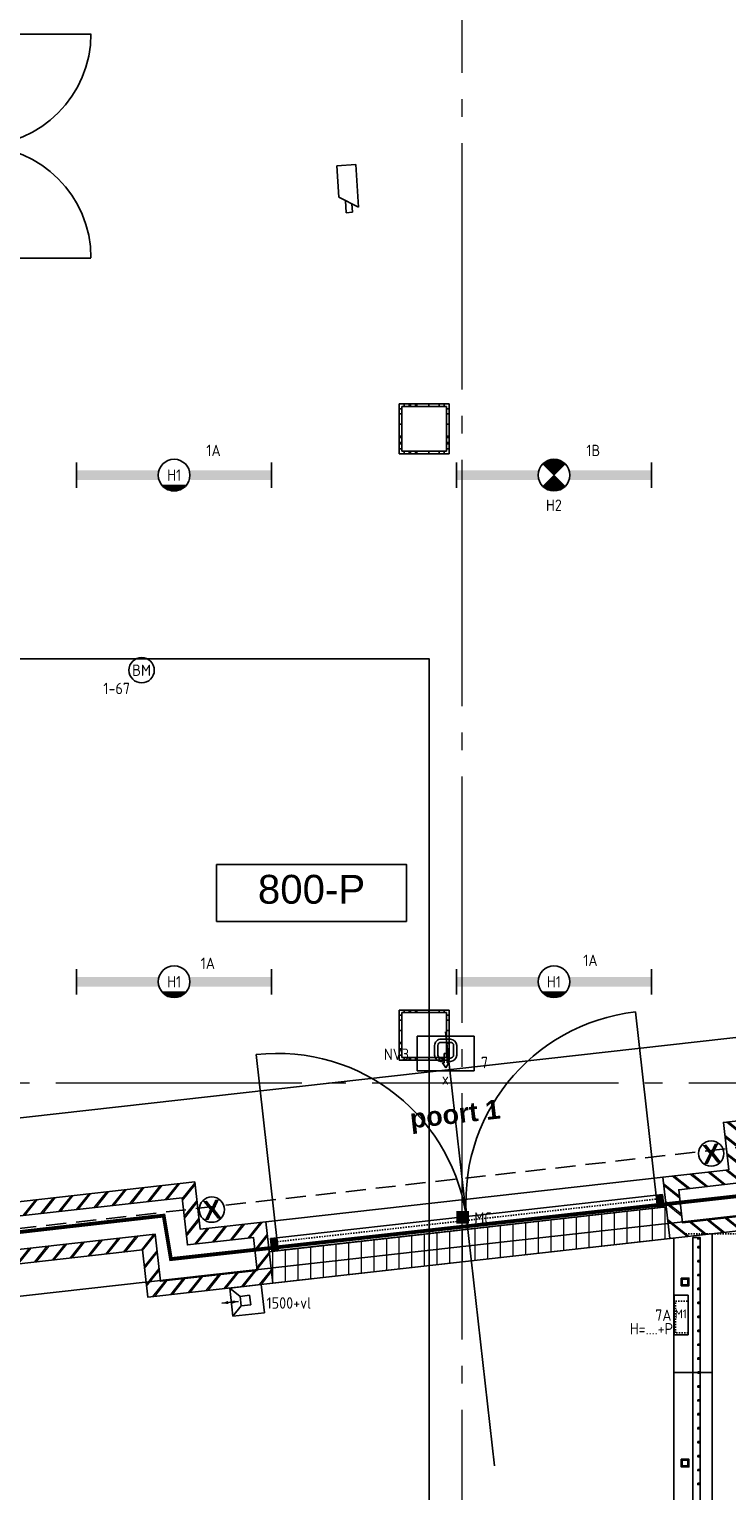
# Model space of a CAD drawing. Header units: millimetres. Extents: x -38031 to 123247, y -16330 to 129979.
# Tile 95 of 235: x 20940 to 26450, y 279 to 11818. Entities that reach past the tile are written whole.
import ezdxf
from ezdxf.enums import TextEntityAlignment as Align

# ---------------------------------------------------------------- set-up
doc = ezdxf.new("R2010")
doc.units = ezdxf.units.MM
doc.header["$LTSCALE"] = 50
for name, pattern in [('HIDDEN', [9.525, 6.35, -3.175]), ('HIDDEN2', [4.7625, 3.175, -1.5875]), ('STYLE_01', [0.41664, 0.20828, -0.20836]), ('STYLE_11', [5, 3.888855, -0.416718, 0.277786, -0.416641])]:
    doc.linetypes.add(name, pattern=pattern)
for name, color, linetype in [('AB$1A---_ATTRIB050', 8, 'Continuous'), ('AL$1A---_ALGEMEEN', 8, 'Continuous'), ('AM$1A---_ARCERING', 8, 'Continuous'), ('AT$1A---_TEKST100', 8, 'Continuous'), ('BOUWKUNDIG', 8, 'Continuous'), ('brandscheiding', 5, 'HIDDEN'), ('EB6511--_ATTRIB', 2, 'Continuous'), ('EL6121--', 3, 'Continuous'), ('EL6311--', 3, 'Continuous'), ('EL6311--NV', 7, 'Continuous'), ('EL6350--', 3, 'Continuous'), ('EL6511--', 3, 'Continuous'), ('EL6521--', 3, 'Continuous'), ('EL6523--', 3, 'Continuous'), ('versterkte strook', 7, 'Continuous'), ('Vloerdoos verdieping', 51, 'Continuous')]:
    doc.layers.add(name, color=color, linetype=linetype)
doc.layers.add('stramien', color=1, linetype='STYLE_11', lineweight=15)
doc.styles.add('Arial', font='ARIAL.TTF')
doc.styles.add('Arial (bold)', font='ARIALBD.TTF')
doc.styles.add('BURO-018', font='iso.shx', dxfattribs={"height": 90})
doc.styles.get("Standard").update_dxf_attribs({"font": 'iso.shx'})

# ---------------------------------------------------------------- blocks, each defined once
blk = doc.blocks.new('E00162')
at = {"color": 0, "linetype": 'Continuous'}
for p, q in [((-4.5, 1), (-4.5, 6.5)), ((4.5, 6.5), (-4.5, 6.5)), ((-0.75, 5), (-0.5, 5)), ((-0.5, 5.25), (0, 6)), ((-0.25, 5.25), (-0.5, 5.25)), ((-0.5, 5), (-0.5, 4.5)), ((-0.25, 3.75), (-0.25, 5.25)), ((0, 6), (0.5, 5.25)), ((0.25, 3.75), (0.25, 5.25)), ((0.5, 5.25), (0.25, 5.25)), ((0.5, 5), (0.5, 4.5)), ((0.5, 5), (0.75, 5)), ((4.5, 1), (4.5, 6.5)), ((-1.75, 2.5), (-1.75, 4)), ((-1.25, 4), (-1.25, 2.5)), ((-0.5, 4.5), (-0.75, 4.5)), ((0.25, 3.75), (-0.25, 3.75)), ((0.75, 4.5), (0.5, 4.5)), ((1.25, 2.5), (1.25, 4)), ((1.75, 4), (1.75, 2.5)), ((4.5, 1), (-4.5, 1)), ((-0.75, 2), (0.75, 2)), ((0.75, 1.5), (-0.75, 1.5))]:
    blk.add_line(p, q, dxfattribs=at)
for centre, radius, start, end in [((-0.75, 4), 1, 90, 180), ((0.75, 4), 1, 0, 90), ((-0.75, 2.5), 1, 180, 270), ((-0.75, 4), 0.5, 90, 180), ((-0.75, 2.5), 0.5, 180, 270), ((0.75, 4), 0.5, 0, 90), ((0.75, 2.5), 0.5, 270, 0), ((0.75, 2.5), 1, 270, 0)]:
    blk.add_arc(centre, radius, start, end, dxfattribs=at)
at = {"color": 0, "linetype": 'Continuous', "style": 'BURO-018'}
for tag, p in [('E_GKAST', (0, 16.17)), ('E_GROEP', (0, 13.17)), ('E_SGROEP', (4.5, 13.17)), ('E_ARMCODE', (0, 9))]:
    blk.add_attdef(tag, text='', height=1.8, dxfattribs=at).set_placement(p, align=Align.MIDDLE)
at = {"layer": 'EL6350--', "color": 1, "style": 'BURO-018'}
blk.add_text('x', height=1.8, rotation=180, dxfattribs=at).set_placement((0.6, 8.68))
blk = doc.blocks.new('E00072')
at = {"color": 0}
for p, q in [((-1.5, 7.73), (-1.5, 1)), ((1.5, 6), (-1.5, 7.73)), ((-0.5, 7.15), (-0.5, 8.5)), ((-0.5, 8.5), (0.5, 8.5)), ((0.5, 8.5), (0.5, 6.58)), ((1.5, 1), (1.5, 6)), ((-1.5, 1), (1.5, 1))]:
    blk.add_line(p, q, dxfattribs=at)
at = {"color": 0, "linetype": 'Continuous', "style": 'BURO-018'}
blk.add_attdef('E_TEXT1', text='', height=1.8, dxfattribs=at).set_placement((0, 11), align=Align.MIDDLE)
at = {"color": 0, "linetype": 'Continuous', "style": 'BURO-018', "flags": 1}
blk.add_attdef('E_MATCODE', text='', height=1.8, dxfattribs=at).set_placement((0, 0), align=Align.MIDDLE)
blk = doc.blocks.new('E00046')
at = {"color": 0, "linetype": 'Continuous'}
blk.add_solid([(-1, 1), (1, 1), (-1, 3), (1, 3)], dxfattribs=at)
at = {"color": 0, "linetype": 'Continuous', "style": 'BURO-018'}
blk.add_attdef('E_TEXT1', text='', height=1.8, dxfattribs=at).set_placement((0, 5.5), align=Align.MIDDLE)
at = {"color": 0, "linetype": 'Continuous', "style": 'BURO-018', "flags": 1}
blk.add_attdef('E_MATCODE', text='', height=1.8, dxfattribs=at).set_placement((0, 0), align=Align.MIDDLE)
blk = doc.blocks.new('1115B6WD')
at = {"color": 0, "linetype": 'Continuous'}
for p, q in [((1.88, -1.65), (-1.88, -1.65)), ((1.68, -1.85), (-1.68, -1.85)), ((1.43, -2.05), (-1.43, -2.05)), ((1.09, -2.25), (-1.09, -2.25)), ((0.5, -2.45), (-0.5, -2.45))]:
    blk.add_line(p, q, dxfattribs=at)
blk = doc.blocks.new('1115B61540-WD2')
at = {"color": 0}
for p, q in [((-15.4, 2), (-15.4, -2)), ((15.4, 2), (15.4, -2))]:
    blk.add_line(p, q, dxfattribs=at)
at = {"color": 0, "linetype": 'Continuous'}
blk.add_circle((0, 0), 2.5, dxfattribs=at)
at = {"color": 0}
for points in [[(-2.5, 0.75), (-15.4, 0.75), (-2.5, -0.75), (-15.4, -0.75)], [(2.5, 0.75), (15.4, 0.75), (2.5, -0.75), (15.4, -0.75)]]:
    blk.add_solid(points, dxfattribs=at)
at = {"color": 0, "zscale": 100}
blk.add_blockref('1115B6WD', (0, 0), dxfattribs=at)
at = {"color": 0, "linetype": 'Continuous', "style": 'BURO-018'}
for tag, p in [('E_GKAST', (0, 8)), ('E_GROEP', (0, 5)), ('E_SGROEP', (4.5, 5)), ('E_ARMCODE', (0, 0)), ('E_SLET', (4.5, -3))]:
    blk.add_attdef(tag, text='', height=1.8, dxfattribs=at).set_placement(p, align=Align.MIDDLE)
blk = doc.blocks.new('E00018')
at = {"color": 0, "linetype": 'Continuous'}
for p, q in [((-1.77, -1.77), (1.77, 1.77)), ((1.77, -1.77), (-1.77, 1.77))]:
    blk.add_line(p, q, dxfattribs=at)
at = {"color": 0, "linetype": 'Continuous', "const_width": 2.5}
for points in [[(-0.88, 0.88, -0.198912), (0, 1.25, -0.198912), (0.88, 0.88, -1)], [(-0.88, -0.88, 0.198912), (0, -1.25, 0.198912), (0.88, -0.88, 1)]]:
    blk.add_lwpolyline(points, format="xyb", dxfattribs=at)
blk = doc.blocks.new('1115B61540-NO1')
at = {"color": 0}
for p, q in [((-15.4, 2), (-15.4, -2)), ((15.4, 2), (15.4, -2))]:
    blk.add_line(p, q, dxfattribs=at)
at = {"color": 0, "linetype": 'Continuous'}
blk.add_circle((0, 0), 2.5, dxfattribs=at)
at = {"color": 0}
for points in [[(-2.5, 0.75), (-15.4, 0.75), (-2.5, -0.75), (-15.4, -0.75)], [(2.5, 0.75), (15.4, 0.75), (2.5, -0.75), (15.4, -0.75)]]:
    blk.add_solid(points, dxfattribs=at)
at = {"color": 0, "zscale": 100}
blk.add_blockref('E00018', (0, 0), dxfattribs=at)
at = {"color": 0, "linetype": 'Continuous', "style": 'BURO-018'}
for tag, p in [('E_GKAST', (0, 8)), ('E_GROEP', (0, 5)), ('E_SGROEP', (4.5, 5)), ('E_ARMCODE', (0, 0)), ('E_SLET', (4.5, -3))]:
    blk.add_attdef(tag, text='', height=1.8, dxfattribs=at).set_placement(p, align=Align.MIDDLE)
blk = doc.blocks.new('E00161315110')
at = {"layer": 'EL6311--'}
for p, q in [((-3.15, -1.1), (-3.15, 1.1)), ((-3.15, 1.1), (3.15, 1.1)), ((3.15, 1.1), (3.15, -1.1)), ((3.15, -1.1), (-3.15, -1.1))]:
    blk.add_line(p, q, dxfattribs=at)
at = {"color": 0, "linetype": 'Continuous', "style": 'BURO-018'}
for tag, p in [('E_GKAST', (0, 8)), ('E_GROEP', (0, 5)), ('E_SGROEP', (4.5, 5)), ('E_ARMCODE', (0, 0)), ('E_SLET', (4.5, -3))]:
    blk.add_attdef(tag, text='', height=1.8, dxfattribs=at).set_placement(p, align=Align.MIDDLE)
blk = doc.blocks.new('111605')
at = {"color": 0, "linetype": 'Continuous'}
for p, q in [((0, -2.25), (0, 2.25)), ((0, 2.25), (5, 2.25)), ((2, 0.75), (2, -0.75)), ((3.5, 0.75), (2, 0.75)), ((3.5, 0.75), (5, 2.25)), ((3.5, -0.75), (3.5, 0.75)), ((6.5, 0), (3.83, 0)), ((5, 2.25), (5, -2.25)), ((5, -2.25), (0, -2.25)), ((2, -0.75), (3.5, -0.75)), ((5, -2.25), (3.5, -0.75))]:
    blk.add_line(p, q, dxfattribs=at)
for points in [[(3.83, 0, 0, 0.5, 0), (4.83, 0, 0.5, 0.5, 0)], [(6.5, 0, 0, 0.5, 0), (5.5, 0, 0.5, 0.5, 0)]]:
    blk.add_lwpolyline(points, format="xyseb", dxfattribs=at)
at = {"color": 0, "linetype": 'Continuous', "style": 'BURO-018'}
blk.add_attdef('E_TEXT1', text='', height=1.8, dxfattribs=at).set_placement((2.5, 4.75), align=Align.MIDDLE)
at = {"color": 0, "linetype": 'Continuous', "style": 'BURO-018', "flags": 1}
blk.add_attdef('E_MATCODE', text='', height=1.8, dxfattribs=at).set_placement((0, 0), align=Align.MIDDLE)
blk = doc.blocks.new('E00123')
at = {"color": 0, "linetype": 'Continuous'}
blk.add_circle((0, 0), 2, dxfattribs=at)
at = {"color": 0, "linetype": 'Continuous', "style": 'BURO-018'}
for tag, p in [('E_TEXT1', (0, 4.5)), ('E_TEXT2', (0, 0))]:
    blk.add_attdef(tag, text='', height=1.8, dxfattribs=at).set_placement(p, align=Align.MIDDLE)
at = {"color": 0, "linetype": 'Continuous', "style": 'BURO-018', "flags": 1}
blk.add_attdef('E_MATCODE', (0, 0), '', height=1.8, dxfattribs=at)
blk = doc.blocks.new('VLOERDOOS')
at = {"layer": 'Vloerdoos verdieping'}
for p, q in [((0, 395), (395, 395)), ((0, 395), (0, 0)), ((0, 355), (20, 355)), ((20, 375), (20, 20)), ((20, 375), (375, 375)), ((40, 375), (40, 395)), ((80, 375), (80, 395)), ((90, 375), (90, 395)), ((130, 375), (130, 395)), ((140, 375), (140, 395)), ((235, 375), (235, 395)), ((315, 375), (315, 395)), ((355, 375), (355, 395)), ((375, 375), (375, 20)), ((375, 355), (395, 355)), ((395, 395), (395, 0)), ((0, 315), (20, 315)), ((0, 305), (20, 305)), ((0, 265), (20, 265)), ((0, 255), (20, 255)), ((375, 315), (395, 315)), ((375, 305), (395, 305)), ((375, 265), (395, 265)), ((375, 255), (395, 255)), ((0, 160), (20, 160)), ((375, 160), (395, 160)), ((0, 80), (20, 80)), ((0, 40), (20, 40)), ((0, 0), (395, 0)), ((20, 20), (375, 20)), ((40, 0), (40, 20)), ((80, 0), (80, 20)), ((90, 0), (90, 20)), ((130, 0), (130, 20)), ((140, 0), (140, 20)), ((235, 0), (235, 20)), ((315, 0), (315, 20)), ((355, 0), (355, 20)), ((375, 80), (395, 80)), ((375, 40), (395, 40))]:
    blk.add_line(p, q, dxfattribs=at)
blk = doc.blocks.new('metselwerk poort')
at = {"color": 0}
blk.add_wipeout([(175, 218), (175, 105), (1558, 105), (1558, -270), (2082, -270), (2082, -532), (1314, -532), (1314, -157), (-321, -157), (-321, -270), (1201, -270), (1201, -645), (2195, -645), (2195, -157), (1671, -157), (1671, 218)], dxfattribs=at).dxf.layer = 'AL$1A---_ALGEMEEN'
at = {"layer": 'AM$1A---_ARCERING', "linetype": 'Continuous', "lineweight": 5}
h = blk.add_hatch(dxfattribs=at)
h.set_pattern_fill('BAKSTEEN', color=256, style=0, pattern_type=2)
h.set_pattern_definition([(45, (0, 0), (70.7107, -70.7107), []), (45, (7.07, -7.07), (70.7107, -70.7107), [])])
h.paths.add_polyline_path([(175, 218), (175, 105), (1558, 105), (1558, -270), (2082, -270), (2082, -532), (1314, -532), (1314, -157), (-321, -157), (-321, -270), (1201, -270), (1201, -645), (2195, -645), (2195, -157), (1671, -157), (1671, 218)])
at = {"layer": 'AL$1A---_ALGEMEEN', "color": 0, "flags": 128}
for points in [[(175, 218), (175, 105), (1558, 105), (1558, -270), (2082, -270), (2082, -532), (1314, -532), (1314, -157), (-321, -157)], [(-321, -270), (1201, -270), (1201, -645), (2195, -645), (2195, -157), (1671, -157), (1671, 218), (175, 218)]]:
    blk.add_lwpolyline(points, dxfattribs=at)
blk = doc.blocks.new('21x_zaagwerk')
at = {"layer": 'AL$1A---_ALGEMEEN', "color": 0}
blk.add_circle((0, 0), 100, dxfattribs=at)
at = {"layer": 'AT$1A---_TEKST100', "insert": (-68, 74), "char_height": 151.52, "attachment_point": 1, "line_spacing_factor": 0.967741, "style": 'Arial (bold)'}
blk.add_mtext('{\\C256;\\lX}', dxfattribs=at)
blk = doc.blocks.new('31x_staal-K-hek2-p')
at = {"layer": 'AL$1A---_ALGEMEEN', "color": 0}
for p, q in [((0, 488), (-3156, 488)), ((0, 0), (-3156, 0))]:
    blk.add_line(p, q, dxfattribs=at)
at = {"layer": 'AT$1A---_TEKST100', "insert": (-1577, 1243), "char_height": 151.52, "attachment_point": 2, "line_spacing_factor": 0.967741, "style": 'Arial (bold)'}
blk.add_mtext('{\\C256;\\lpoort 1}', dxfattribs=at)
at = {"color": 0, "linetype": 'Continuous'}
blk.add_wipeout([(-3086, 351), (-70, 351), (-70, 251), (-3086, 251)], dxfattribs=at).dxf.layer = 'AL$1A---_ALGEMEEN'
at = {"layer": 'AM$1A---_ARCERING', "linetype": 'Continuous', "lineweight": 0}
for points in [[(-3136, 351), (-3086, 351), (-3086, 251), (-3136, 251)], [(-70, 351), (-20, 351), (-20, 251), (-70, 251)]]:
    blk.add_hatch(color=256, dxfattribs=at).paths.add_polyline_path(points)
at = {"layer": 'AL$1A---_ALGEMEEN', "color": 0}
for p, q in [((-3086, 300), (-3086, 1808)), ((-70, 300), (-70, 1808))]:
    blk.add_line(p, q, dxfattribs=at)
at = {"layer": 'AL$1A---_ALGEMEEN', "color": 0, "linetype": 'STYLE_01'}
blk.add_line((-3086, 321), (-70, 321), dxfattribs=at)
at = {"layer": 'AL$1A---_ALGEMEEN', "color": 0}
for points in [[(-3136, 351), (-3086, 351), (-3086, 251), (-3136, 251)], [(-70, 351), (-20, 351), (-20, 251), (-70, 251)]]:
    blk.add_lwpolyline(points, close=True, dxfattribs=at)
at = {"layer": 'AL$1A---_ALGEMEEN', "color": 0, "linetype": 'Continuous'}
blk.add_lwpolyline([(-3086, 351), (-70, 351), (-70, 251), (-3086, 251)], close=True, dxfattribs=at)
at = {"layer": 'AL$1A---_ALGEMEEN', "color": 0}
for centre, start, end in [((-3086, 300), 0, 90), ((-70, 300), 90, 180)]:
    blk.add_arc(centre, 1508, start, end, dxfattribs=at)
blk = doc.blocks.new('metselwerk zo gevel sout')
at = {"layer": 'AL$1A---_ALGEMEEN', "color": 0}
blk.add_blockref('metselwerk poort', (-67922, 0), dxfattribs=at)
at = {"layer": 'AL$1A---_ALGEMEEN', "color": 0, "xscale": -1}
blk.add_blockref('metselwerk poort', (-60377, 0), dxfattribs=at)
at = {"layer": 'AL$1A---_ALGEMEEN', "color": 0}
for name, p in [('31x_staal-K-hek2-p', (-62571, -645)), ('21x_zaagwerk', (-66142, -15)), ('21x_zaagwerk', (-62172, -15))]:
    blk.add_blockref(name, p, dxfattribs=at)
blk.add_line((-64149, -2275), (-64149, 1175), dxfattribs=at)
blk = doc.blocks.new('peilmaat plg klein')
at = {"layer": 'AL$1A---_ALGEMEEN', "color": 0, "flags": 1}
for tag, p in [('onderdeel', (-750, -634)), ('patchnr', (-750, -1043)), ('toestelnr', (-750, -1452))]:
    blk.add_attdef(tag, p, '', height=227, dxfattribs=at)
at = {"color": 0}
blk.add_wipeout([(-750, 225), (750, 225), (750, -225), (-750, -225)], dxfattribs=at).dxf.layer = 'AL$1A---_ALGEMEEN'
at = {"layer": 'AL$1A---_ALGEMEEN', "color": 0}
blk.add_lwpolyline([(-750, 225), (750, 225), (750, -225), (-750, -225)], close=True, dxfattribs=at)
at = {"layer": 'AL$1A---_ALGEMEEN', "color": 0, "style": 'Arial'}
blk.add_attdef('peil', text='', height=227, dxfattribs=at).set_placement((0, 141), align=Align.TOP_CENTER)
blk = doc.blocks.new('32x_hout-mk 801-p')
at = {"layer": 'AL$1A---_ALGEMEEN', "color": 0}
for p, q in [((0, -52), (0, -912)), ((0, -1802), (0, -942)), ((0, -1810), (883, -1810))]:
    blk.add_line(p, q, dxfattribs=at)
at = {"color": 0}
for points in [[(-90, 0), (0, 0), (0, -67), (-90, -67)], [(-90, -1787), (0, -1787), (0, -1854), (-90, -1854)]]:
    blk.add_wipeout(points, dxfattribs=at).dxf.layer = 'AL$1A---_ALGEMEEN'
at = {"layer": 'AL$1A---_ALGEMEEN', "color": 0}
for points in [[(-90, 0), (0, 0), (0, -67), (-90, -67)], [(-90, -1787), (0, -1787), (0, -1854), (-90, -1854)]]:
    blk.add_lwpolyline(points, close=True, dxfattribs=at)
at = {"color": 0}
blk.add_wipeout([(-40, -42), (0, -42), (0, -922), (-40, -922)], dxfattribs=at).dxf.layer = 'AL$1A---_ALGEMEEN'
at = {"layer": 'AL$1A---_ALGEMEEN', "color": 0}
blk.add_line((0, -42), (883, -42), dxfattribs=at)
blk.add_lwpolyline([(-40, -42), (0, -42), (0, -922), (-40, -922)], close=True, dxfattribs=at)
at = {"color": 0}
blk.add_wipeout([(-40, -925), (0, -925), (0, -1810), (-40, -1810)], dxfattribs=at).dxf.layer = 'AL$1A---_ALGEMEEN'
at = {"layer": 'AL$1A---_ALGEMEEN', "color": 0}
blk.add_lwpolyline([(-40, -925), (0, -925), (0, -1810), (-40, -1810)], close=True, dxfattribs=at)
for centre, start, end in [((0, -39), 270, 0), ((0, -1808), 0, 90)]:
    blk.add_arc(centre, 883, start, end, dxfattribs=at)
blk = doc.blocks.new('200254 W 210 11-06-2007')
at = {"layer": 'AM$1A---_ARCERING', "linetype": 'Continuous', "lineweight": 5}
h = blk.add_hatch(dxfattribs=at)
h.set_pattern_fill('GIPS___', color=256, scale=50, style=0, pattern_type=2)
h.set_pattern_definition([(90, (-987936.49, -175784.82), (100, 0), [])])
h.paths.add_polyline_path([(-13366, -22821), (-10224, -22468), (-10196, -22716), (-13338, -23069)])
at = {"layer": 'AM$1A---_ARCERING', "linetype": 'Continuous', "lineweight": 0}
for points in [[(-9978, -23220), (-9958, -23220), (-9958, -23230), (-9978, -23230)], [(-9978, -23330), (-9958, -23330), (-9958, -23340), (-9978, -23340)], [(-9978, -23440), (-9958, -23440), (-9958, -23450), (-9978, -23450)], [(-9978, -23550), (-9958, -23550), (-9958, -23560), (-9978, -23560)], [(-9978, -23660), (-9958, -23660), (-9958, -23670), (-9978, -23670)], [(-9978, -23770), (-9958, -23770), (-9958, -23780), (-9978, -23780)], [(-9978, -23880), (-9958, -23880), (-9958, -23890), (-9978, -23890)], [(-9978, -23990), (-9958, -23990), (-9958, -24000), (-9978, -24000)]]:
    blk.add_hatch(color=256, dxfattribs=at).paths.add_polyline_path(points)
at = {"layer": 'AL$1A---_ALGEMEEN'}
blk.add_line((-9864, -23775), (-10168, -23775), dxfattribs=at)
for points in [[(-13366, -22821), (-10224, -22468), (-10196, -22716), (-13338, -23069)], [(-9958, -22710), (-10018, -22710), (-10018, -29196), (-19246, -30232), (-19239, -30292), (-9958, -29249)], [(-9978, -23220), (-9958, -23220), (-9958, -23230), (-9978, -23230)], [(-9978, -23330), (-9958, -23330), (-9958, -23340), (-9978, -23340)], [(-9978, -23440), (-9958, -23440), (-9958, -23450), (-9978, -23450)], [(-9978, -23550), (-9958, -23550), (-9958, -23560), (-9978, -23560)], [(-9978, -23660), (-9958, -23660), (-9958, -23670), (-9978, -23670)], [(-9978, -23770), (-9958, -23770), (-9958, -23780), (-9978, -23780)], [(-9978, -23880), (-9958, -23880), (-9958, -23890), (-9978, -23890)], [(-9978, -23990), (-9958, -23990), (-9958, -24000), (-9978, -24000)]]:
    blk.add_lwpolyline(points, close=True, dxfattribs=at)
at = {"layer": 'AL$1A---_ALGEMEEN', "linetype": 'Continuous'}
blk.add_lwpolyline([(-27578, -31017), (-27578, -31323), (-9864, -29333), (-9864, -29317), (-9864, -22679), (-10168, -22707), (-10168, -29061)], close=True, dxfattribs=at)
at = {"layer": 'AL$1A---_ALGEMEEN', "rotation": 6.407550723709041}
blk.add_blockref('metselwerk zo gevel sout', (51910, -15093), dxfattribs=at)
at = {"layer": 'AM$1A---_ARCERING', "linetype": 'Continuous', "lineweight": 0}
for points in [[(-9978, -22710), (-9958, -22710), (-9958, -22720), (-9978, -22720)], [(-9978, -22780), (-9958, -22780), (-9958, -22790), (-9978, -22790)], [(-9978, -22890), (-9958, -22890), (-9958, -22900), (-9978, -22900)], [(-9978, -23000), (-9958, -23000), (-9958, -23010), (-9978, -23010)], [(-9978, -23110), (-9958, -23110), (-9958, -23120), (-9978, -23120)], [(-9978, -24100), (-9958, -24100), (-9958, -24110), (-9978, -24110)], [(-9978, -24210), (-9958, -24210), (-9958, -24220), (-9978, -24220)], [(-9978, -24320), (-9958, -24320), (-9958, -24330), (-9978, -24330)], [(-9978, -24430), (-9958, -24430), (-9958, -24440), (-9978, -24440)], [(-9978, -24540), (-9958, -24540), (-9958, -24550), (-9978, -24550)], [(-9978, -24650), (-9958, -24650), (-9958, -24660), (-9978, -24660)]]:
    blk.add_hatch(color=256, dxfattribs=at).paths.add_polyline_path(points)
h = blk.add_hatch(color=256, dxfattribs=at)
h.paths.add_polyline_path([(-10108, -23030), (-10048, -23030), (-10048, -23090), (-10108, -23090)])
h.paths.add_polyline_path([(-10100, -23082), (-10056, -23082), (-10056, -23038), (-10100, -23038)], flags=16)
h = blk.add_hatch(color=256, dxfattribs=at)
h.paths.add_polyline_path([(-10108, -24460), (-10048, -24460), (-10048, -24520), (-10108, -24520)])
h.paths.add_polyline_path([(-10100, -24512), (-10056, -24512), (-10056, -24468), (-10100, -24468)], flags=16)
at = {"layer": 'AL$1A---_ALGEMEEN', "linetype": 'STYLE_01'}
blk.add_line((-10075, -22679), (-8955, -22679), dxfattribs=at)
at = {"layer": 'AL$1A---_ALGEMEEN'}
for points in [[(-9978, -22710), (-9958, -22710), (-9958, -22720), (-9978, -22720)], [(-9978, -22780), (-9958, -22780), (-9958, -22790), (-9978, -22790)], [(-9978, -22890), (-9958, -22890), (-9958, -22900), (-9978, -22900)], [(-9978, -23000), (-9958, -23000), (-9958, -23010), (-9978, -23010)], [(-9978, -23110), (-9958, -23110), (-9958, -23120), (-9978, -23120)], [(-9978, -24100), (-9958, -24100), (-9958, -24110), (-9978, -24110)], [(-9978, -24210), (-9958, -24210), (-9958, -24220), (-9978, -24220)], [(-9978, -24320), (-9958, -24320), (-9958, -24330), (-9978, -24330)], [(-9978, -24430), (-9958, -24430), (-9958, -24440), (-9978, -24440)], [(-9978, -24540), (-9958, -24540), (-9958, -24550), (-9978, -24550)], [(-9978, -24650), (-9958, -24650), (-9958, -24660), (-9978, -24660)]]:
    blk.add_lwpolyline(points, close=True, dxfattribs=at)
at = {"layer": 'AL$1A---_ALGEMEEN', "flags": 128}
for points in [[(-10108, -23030), (-10048, -23030), (-10048, -23090), (-10108, -23090)], [(-10100, -23082), (-10056, -23082), (-10056, -23038), (-10100, -23038)], [(-10108, -24460), (-10048, -24460), (-10048, -24520), (-10108, -24520)], [(-10100, -24512), (-10056, -24512), (-10056, -24468), (-10100, -24468)]]:
    blk.add_lwpolyline(points, close=True, dxfattribs=at)
at = {"layer": 'AL$1A---_ALGEMEEN', "linetype": 'STYLE_01'}
blk.add_lwpolyline([(-10154, -23213), (-10054, -23213), (-10054, -23463), (-10154, -23463)], close=True, dxfattribs=at)
at = {"layer": 'stramien', "ltscale": 10}
for p, q in [((-11839, -41014), (-11839, 36216)), ((-37549, -21488), (65549, -21488))]:
    blk.add_line(p, q, dxfattribs=at)
at = {"layer": 'AL$1A---_ALGEMEEN'}
blk.add_blockref('32x_hout-mk 801-p', (-15654, -13166), dxfattribs=at)
ref = blk.add_blockref('peilmaat plg klein', (-13029, -19988), dxfattribs=at)
ref.add_attrib('peil', '800-P', dxfattribs={"layer": 'AB$1A---_ATTRIB050', "height": 227.3, "style": 'Arial'}).set_placement((-13029, -19846), align=Align.TOP_CENTER)
blk.add_lwpolyline([(-28410, -18140), (-12100, -18140), (-12100, -32800), (-28410, -32800)], close=True, dxfattribs=at)

msp = doc.modelspace()

# ---------------------------------------------------------------- block references
at = {"layer": 'BOUWKUNDIG'}
msp.add_blockref('200254 W 210 11-06-2007', (36199, 24987.6), dxfattribs=at)

# ---------------------------------------------------------------- next in the draw order: linework, layer by layer
at = {"layer": 'brandscheiding', "const_width": 30}
msp.add_lwpolyline([(74564.1, 8339.6), (26697.9, 2966.4), (26697.9, 2623), (22059.3, 2107.9), (22002.1, 2451.3), (10196.2, 1104.7), (10177.2, 18459.4)], dxfattribs=at)
at = {"layer": 'EL6121--', "color": 5, "linetype": 'HIDDEN2'}
msp.add_line((99081, 11174.4), (-4290, -488.3), dxfattribs=at)
at = {"layer": 'versterkte strook'}
for p, q in [((17347.9, 2828.8), (103116, 12460.7)), ((17504.2, 1437.6), (103272.2, 11069.5))]:
    msp.add_line(p, q, dxfattribs=at)

# ---------------------------------------------------------------- next in the draw order: block references
at = {"layer": 'EL6311--'}
ref = msp.add_blockref('1115B61540-WD2', (22084.8, 8297.6), dxfattribs=dict(at, xscale=50, yscale=50, zscale=50))
ref.add_attrib('E_ARMCODE', 'H1', dxfattribs={"layer": '0', "color": 1, "linetype": 'Continuous', "height": 90, "style": 'BURO-018'}).set_placement((22084.8, 8297.6), align=Align.MIDDLE)
ref.add_attrib('E_GROEP', '1A', dxfattribs={"layer": '0', "color": 1, "linetype": 'Continuous', "height": 90, "style": 'BURO-018'}).set_placement((22395.8, 8492.6), align=Align.MIDDLE)
ref = msp.add_blockref('1115B61540-WD2', (25084.8, 4297.6), dxfattribs=dict(at, xscale=50, yscale=50, zscale=50))
ref.add_attrib('E_ARMCODE', 'H1', dxfattribs={"layer": '0', "color": 1, "linetype": 'Continuous', "height": 90, "style": 'BURO-018'}).set_placement((25084.8, 4297.6), align=Align.MIDDLE)
ref.add_attrib('E_GROEP', '1A', dxfattribs={"layer": '0', "color": 1, "linetype": 'Continuous', "height": 90, "style": 'BURO-018'}).set_placement((25373, 4466.7), align=Align.MIDDLE)
ref = msp.add_blockref('1115B61540-WD2', (22084.8, 4297.6), dxfattribs=dict(at, xscale=50, yscale=50, zscale=50))
ref.add_attrib('E_ARMCODE', 'H1', dxfattribs={"layer": '0', "color": 1, "linetype": 'Continuous', "height": 90, "style": 'BURO-018'}).set_placement((22084.8, 4297.6), align=Align.MIDDLE)
ref.add_attrib('E_GROEP', '1A', dxfattribs={"layer": '0', "color": 1, "linetype": 'Continuous', "height": 90, "style": 'BURO-018'}).set_placement((22350.9, 4443.3), align=Align.MIDDLE)
ref = msp.add_blockref('E00161315110', (26089.6, 1666.4), dxfattribs=dict(at, xscale=50.0000000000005, yscale=50.00000000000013, zscale=50, rotation=90.03173068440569))
ref.add_attrib('E_ARMCODE', 'M1', dxfattribs={"layer": '0', "color": 1, "linetype": 'Continuous', "height": 70, "style": 'BURO-018'}).set_placement((26087.5, 1675.8), align=Align.MIDDLE)
ref.add_attrib('E_GROEP', '7A', dxfattribs={"layer": '0', "color": 1, "linetype": 'Continuous', "height": 90, "style": 'BURO-018'}).set_placement((25949.3, 1665.2), align=Align.MIDDLE)
at = {"layer": 'EL6311--NV'}
ref = msp.add_blockref('1115B61540-NO1', (25084.8, 8297.6), dxfattribs=dict(at, xscale=50, yscale=50, zscale=50))
ref.add_attrib('E_ARMCODE', 'H2', dxfattribs={"layer": '0', "color": 1, "linetype": 'Continuous', "height": 90, "style": 'BURO-018'}).set_placement((25084.8, 8060.3), align=Align.MIDDLE)
ref.add_attrib('E_GROEP', '1B', dxfattribs={"layer": '0', "color": 1, "linetype": 'Continuous', "height": 90, "style": 'BURO-018'}).set_placement((25395.8, 8492.6), align=Align.MIDDLE)
ref = msp.add_blockref('E00162', (24229.7, 3919.3), dxfattribs=dict(at, xscale=50, yscale=50, zscale=50, rotation=180))
ref.add_attrib('E_ARMCODE', 'NV3', dxfattribs={"layer": '0', "color": 1, "linetype": 'Continuous', "height": 90, "style": 'BURO-018'}).set_placement((23841.5, 3725.1), align=Align.MIDDLE)
ref.add_attrib('E_GROEP', '7', dxfattribs={"layer": '0', "color": 1, "linetype": 'Continuous', "height": 90, "style": 'BURO-018'}).set_placement((24536.4, 3660.1), align=Align.MIDDLE)
at = {"layer": 'EL6511--'}
ref = msp.add_blockref('E00123', (21827.9, 6757.4), dxfattribs=dict(at, xscale=50, yscale=50, zscale=50))
ref.add_attrib('E_TEXT2', 'BM', dxfattribs={"layer": 'EB6511--_ATTRIB', "color": 1, "linetype": 'Continuous', "height": 90, "style": 'BURO-018'}).set_placement((21827.9, 6757.4), align=Align.MIDDLE)
ref.add_attrib('E_TEXT1', '1-67', dxfattribs={"layer": 'EB6511--_ATTRIB', "color": 1, "linetype": 'Continuous', "height": 90, "style": 'BURO-018'}).set_placement((21631, 6613.5), align=Align.MIDDLE)
at = {"layer": 'EL6521--', "xscale": 50, "yscale": 50, "zscale": 50}
msp.add_blockref('E00046', (24363.4, 2337.4), dxfattribs=at)
at = {"layer": 'EL6523--', "yscale": 50, "zscale": 50}
for name, p, xscale, rotation in [('E00072', (23441.3, 10795.7), 49.99999999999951, 183.6188996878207), ('111605', (22784.7, 1795.8, 750), 49.99999999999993, 186.40755072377)]:
    msp.add_blockref(name, p, dxfattribs=dict(at, xscale=xscale, rotation=rotation))
at = {"layer": 'Vloerdoos verdieping', "rotation": 90}
for p in [(24257.5, 8465.9), (24257.5, 3678.9)]:
    msp.add_blockref('VLOERDOOS', p, dxfattribs=at)

# ---------------------------------------------------------------- next in the draw order: texts
at = {"layer": 'EL6311--', "color": 1, "linetype": 'Continuous', "style": 'BURO-018'}
msp.add_text('H=....+P', height=90, dxfattribs=at).set_placement((25855, 1558), align=Align.MIDDLE)
at = {"layer": 'EL6521--', "color": 1, "style": 'BURO-018'}
msp.add_text('MC', height=90, dxfattribs=at).set_placement((24456, 2387.5))
at = {"layer": 'EL6523--', "color": 1, "style": 'BURO-018'}
msp.add_text('1500+vl', height=90, dxfattribs=at).set_placement((22814.9, 1716.4))

doc.saveas('drawing.dxf')
